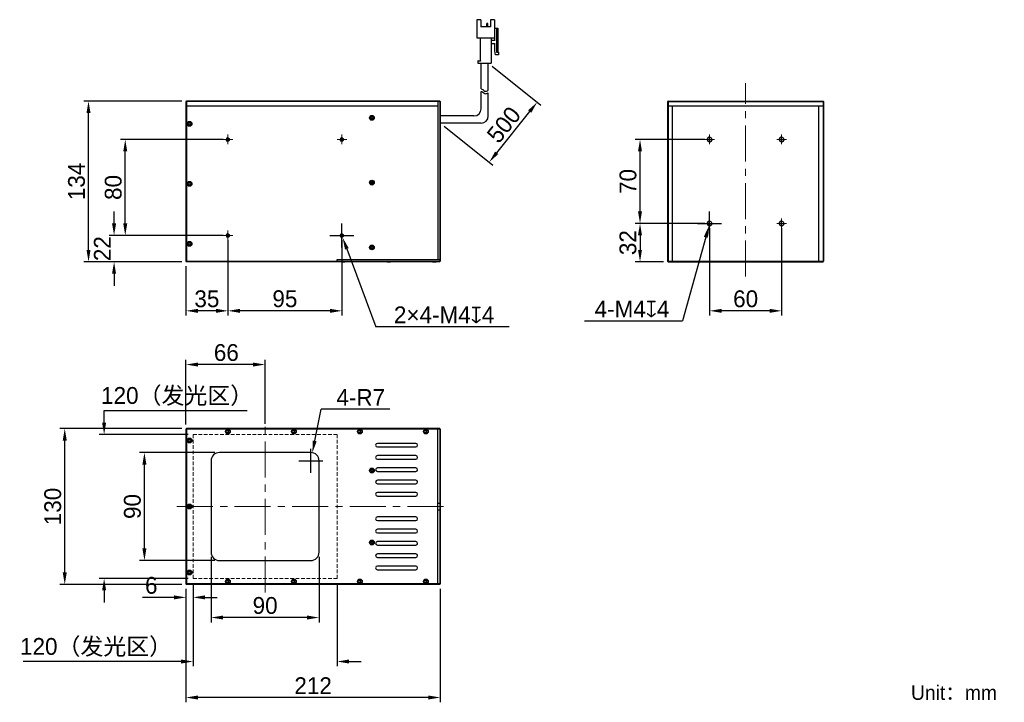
# Model space of a CAD drawing. Header units: inches. Extents: x -3072 to -2867, y -663 to -521.
import ezdxf

# ---------------------------------------------------------------- set-up
doc = ezdxf.new("R2010")
doc.units = ezdxf.units.IN
doc.header["$LTSCALE"] = 3
doc.header["$MEASUREMENT"] = 0
doc.header["$PDSIZE"] = -5
for name, pattern in [('CENTERX2', [4, 2.5, -0.5, 0.5, -0.5]), ('DASHED2', [0.375, 0.25, -0.125]), ('点画线', [18, 12, -2, 2, -2])]:
    doc.linetypes.add(name, pattern=pattern)
doc.layers.get('Defpoints').update_dxf_attribs({"lineweight": 18})
for name, color, linetype, lineweight in [('中心线', 1, 'CENTERX2', 20), ('中心线层', 1, '点画线', 18), ('明细栏文字', 6, 'Continuous', 18), ('标注', 3, 'Continuous', 25), ('粗实线', 7, 'Continuous', 30), ('虚线', 6, 'DASHED2', 18)]:
    doc.layers.add(name, color=color, linetype=linetype, lineweight=lineweight)
doc.styles.get("Standard").update_dxf_attribs({"font": '兰亭黑 GBK.TTF'})
doc.dimstyles.new('CST Standard', dxfattribs={"dimtxt": 3.5, "dimasz": 2.5, "dimexe": 1, "dimexo": 1, "dimgap": 0.6, "dimtad": 1, "dimtoh": 1, "dimdsep": 46, "dimtxsty": 'Standard', "dimcen": -2.5, "dimdle": 5, "dimclrd": 8, "dimclre": 8, "dimadec": 1, "dimazin": 2, "dimtfac": 1, "dimtofl": 0, "dimtmove": 0, "dimatfit": 0, "dimfxl": 1, "dimtolj": 1, "dimarcsym": 0})

# ---------------------------------------------------------------- blocks, each defined once
blk = doc.blocks.new('*D270')
at = {"layer": 'Defpoints', "color": 0}
for p in [(-3046.49, -611.3), (-3030.85, -611.3), (-3030.85, -633.8)]:
    blk.add_point(p, dxfattribs=at)
at = {"layer": '标注', "color": 8, "linetype": 'Continuous', "lineweight": -2, "ltscale": 3}
for p, q in [((-3031.85, -611.3), (-3047.49, -611.3)), ((-3031.85, -633.8), (-3047.49, -633.8))]:
    blk.add_line(p, q, dxfattribs=at)
at = {"layer": '标注', "color": 9, "linetype": 'Continuous', "lineweight": -2, "ltscale": 3}
blk.add_line((-3046.49, -631.3), (-3046.49, -613.8), dxfattribs=at)
at = {"layer": '标注', "color": 9}
for points in [[(-3046.08, -613.8), (-3046.91, -613.8), (-3046.49, -611.3)], [(-3046.91, -631.3), (-3046.08, -631.3), (-3046.49, -633.8)]]:
    blk.add_solid(points, dxfattribs=at)
at = {"layer": '标注', "color": 7, "ltscale": 3, "insert": (-3048.99, -622.55), "char_height": 3.5, "attachment_point": 5, "rotation": 90}
blk.add_mtext('\\A1;90', dxfattribs=at)
blk = doc.blocks.new('*D271')
at = {"layer": 'Defpoints', "color": 0}
for p in [(-3054.89, -607.55), (-3036.35, -607.55), (-3036.35, -637.55)]:
    blk.add_point(p, dxfattribs=at)
at = {"layer": '标注', "color": 9, "linetype": 'Continuous', "lineweight": -2, "ltscale": 3}
for p, q in [((-3054.89, -602.55), (-3025.06, -602.55)), ((-3054.89, -605.05), (-3054.89, -602.55)), ((-3054.89, -640.05), (-3054.89, -642.55))]:
    blk.add_line(p, q, dxfattribs=at)
at = {"layer": '标注', "color": 8, "linetype": 'Continuous', "lineweight": -2, "ltscale": 3}
for p, q in [((-3037.35, -607.55), (-3055.89, -607.55)), ((-3037.35, -637.55), (-3055.89, -637.55))]:
    blk.add_line(p, q, dxfattribs=at)
at = {"layer": '标注', "color": 9}
for points in [[(-3055.31, -605.05), (-3054.47, -605.05), (-3054.89, -607.55)], [(-3054.47, -640.05), (-3055.31, -640.05), (-3054.89, -637.55)]]:
    blk.add_solid(points, dxfattribs=at)
at = {"layer": '标注', "color": 7, "ltscale": 3, "insert": (-3039.68, -599.64), "char_height": 3.5, "attachment_point": 5}
blk.add_mtext('\\A1;120（发光区）', dxfattribs=at)
blk = doc.blocks.new('*D272')
at = {"layer": 'Defpoints', "color": 0}
for p in [(-3036.35, -637.55), (-3006.35, -637.55), (-3036.35, -654.85)]:
    blk.add_point(p, dxfattribs=at)
at = {"layer": '标注', "color": 8, "linetype": 'Continuous', "lineweight": -2, "ltscale": 3}
for p, q in [((-3036.35, -638.55), (-3036.35, -655.85)), ((-3006.35, -638.55), (-3006.35, -655.85))]:
    blk.add_line(p, q, dxfattribs=at)
at = {"layer": '标注', "color": 9, "linetype": 'Continuous', "lineweight": -2, "ltscale": 3}
for p, q in [((-3038.85, -654.85), (-3071.78, -654.85)), ((-3003.85, -654.85), (-3001.35, -654.85))]:
    blk.add_line(p, q, dxfattribs=at)
at = {"layer": '标注', "color": 9}
for points in [[(-3038.85, -655.27), (-3038.85, -654.43), (-3036.35, -654.85)], [(-3003.85, -654.43), (-3003.85, -655.27), (-3006.35, -654.85)]]:
    blk.add_solid(points, dxfattribs=at)
at = {"layer": '标注', "color": 7, "ltscale": 3, "insert": (-3056.57, -651.93), "char_height": 3.5, "attachment_point": 5}
blk.add_mtext('\\A1;120（发光区）', dxfattribs=at)
blk = doc.blocks.new('*D273')
at = {"layer": 'Defpoints', "color": 0}
for p in [(-3032.6, -632.05), (-3010.1, -632.05), (-3032.6, -645.69)]:
    blk.add_point(p, dxfattribs=at)
at = {"layer": '标注', "color": 8, "linetype": 'Continuous', "lineweight": -2, "ltscale": 3}
for p, q in [((-3032.6, -633.05), (-3032.6, -646.69)), ((-3010.1, -633.05), (-3010.1, -646.69))]:
    blk.add_line(p, q, dxfattribs=at)
at = {"layer": '标注', "color": 9, "linetype": 'Continuous', "lineweight": -2, "ltscale": 3}
blk.add_line((-3012.6, -645.69), (-3030.1, -645.69), dxfattribs=at)
at = {"layer": '标注', "color": 9}
for points in [[(-3030.1, -645.27), (-3030.1, -646.1), (-3032.6, -645.69)], [(-3012.6, -646.1), (-3012.6, -645.27), (-3010.1, -645.69)]]:
    blk.add_solid(points, dxfattribs=at)
at = {"layer": '标注', "color": 7, "ltscale": 3, "insert": (-3021.35, -643.19), "char_height": 3.5, "attachment_point": 5}
blk.add_mtext('\\A1;90', dxfattribs=at)
blk = doc.blocks.new('*D274')
at = {"layer": 'Defpoints', "color": 0}
for p in [(-3037.85, -592.97), (-3037.85, -606.43), (-3021.35, -606.3)]:
    blk.add_point(p, dxfattribs=at)
at = {"layer": '标注', "color": 8, "linetype": 'Continuous', "lineweight": -2, "ltscale": 3}
for p, q in [((-3037.85, -605.43), (-3037.85, -591.97)), ((-3021.35, -605.3), (-3021.35, -591.97))]:
    blk.add_line(p, q, dxfattribs=at)
at = {"layer": '标注', "color": 9, "linetype": 'Continuous', "lineweight": -2, "ltscale": 3}
blk.add_line((-3023.85, -592.97), (-3035.35, -592.97), dxfattribs=at)
at = {"layer": '标注', "color": 9}
for points in [[(-3035.35, -592.56), (-3035.35, -593.39), (-3037.85, -592.97)], [(-3023.85, -593.39), (-3023.85, -592.56), (-3021.35, -592.97)]]:
    blk.add_solid(points, dxfattribs=at)
at = {"layer": '标注', "color": 7, "ltscale": 3, "insert": (-3029.43, -590.49), "char_height": 3.5, "attachment_point": 5}
blk.add_mtext('\\A1;66', dxfattribs=at)
blk = doc.blocks.new('*D275')
at = {"layer": 'Defpoints', "color": 0}
for p in [(-3037.85, -638.68), (-2984.85, -638.68), (-3037.85, -662.35)]:
    blk.add_point(p, dxfattribs=at)
at = {"layer": '标注', "color": 8, "linetype": 'Continuous', "lineweight": -2, "ltscale": 3}
for p, q in [((-3037.85, -639.68), (-3037.85, -663.35)), ((-2984.85, -639.68), (-2984.85, -663.35))]:
    blk.add_line(p, q, dxfattribs=at)
at = {"layer": '标注', "color": 9, "linetype": 'Continuous', "lineweight": -2, "ltscale": 3}
blk.add_line((-2987.35, -662.35), (-3035.35, -662.35), dxfattribs=at)
at = {"layer": '标注', "color": 9}
for points in [[(-3035.35, -661.93), (-3035.35, -662.77), (-3037.85, -662.35)], [(-2987.35, -662.77), (-2987.35, -661.93), (-2984.85, -662.35)]]:
    blk.add_solid(points, dxfattribs=at)
at = {"layer": '标注', "color": 7, "ltscale": 3, "insert": (-3011.35, -659.88), "char_height": 3.5, "attachment_point": 5}
blk.add_mtext('\\A1;212', dxfattribs=at)
blk = doc.blocks.new('*D276')
at = {"layer": 'Defpoints', "color": 0}
for p in [(-3011.85, -613.05), (-3011.51, -611.34)]:
    blk.add_point(p, dxfattribs=at)
at = {"layer": '标注', "color": 9, "linetype": 'Continuous', "lineweight": -2, "ltscale": 3}
for p in [(-3011.02, -608.89), (-2995.35, -602.28)]:
    blk.add_line(p, (-3009.7, -602.28), dxfattribs=at)
at = {"layer": '标注', "color": 8, "linetype": 'Continuous', "ltscale": 3}
for p, q in [((-3011.85, -615.55), (-3011.85, -610.55)), ((-3014.35, -613.05), (-3009.35, -613.05))]:
    blk.add_line(p, q, dxfattribs=at)
at = {"layer": '标注', "color": 9}
blk.add_solid([(-3011.43, -608.81), (-3010.61, -608.97), (-3011.51, -611.34)], dxfattribs=at)
at = {"layer": '标注', "color": 7, "ltscale": 3, "insert": (-3001.43, -599.82), "char_height": 3.5, "attachment_point": 5}
blk.add_mtext('\\A1;4-R7', dxfattribs=at)
blk = doc.blocks.new('*D277')
at = {"layer": 'Defpoints', "color": 0}
for p in [(-3036.35, -637.55), (-3037.85, -638.68), (-3037.85, -641.49)]:
    blk.add_point(p, dxfattribs=at)
at = {"layer": '标注', "color": 8, "linetype": 'Continuous', "lineweight": -2, "ltscale": 3}
for p, q in [((-3037.85, -639.68), (-3037.85, -642.49)), ((-3036.35, -638.55), (-3036.35, -642.49))]:
    blk.add_line(p, q, dxfattribs=at)
at = {"layer": '标注', "color": 9, "linetype": 'Continuous', "lineweight": -2, "ltscale": 3}
for p, q in [((-3040.35, -641.49), (-3046.89, -641.49)), ((-3033.85, -641.49), (-3031.35, -641.49))]:
    blk.add_line(p, q, dxfattribs=at)
at = {"layer": '标注', "color": 9}
for points in [[(-3040.35, -641.91), (-3040.35, -641.07), (-3037.85, -641.49)], [(-3033.85, -641.07), (-3033.85, -641.91), (-3036.35, -641.49)]]:
    blk.add_solid(points, dxfattribs=at)
at = {"layer": '标注', "color": 7, "ltscale": 3, "insert": (-3045.07, -639), "char_height": 3.5, "attachment_point": 5}
blk.add_mtext('\\A1;6', dxfattribs=at)
blk = doc.blocks.new('*D278')
at = {"layer": 'Defpoints', "color": 0}
for p in [(-3029.1, -566.07), (-3005.35, -566.07), (-3029.1, -581.78)]:
    blk.add_point(p, dxfattribs=at)
at = {"layer": '标注', "color": 8, "linetype": 'Continuous', "lineweight": -2, "ltscale": 3}
for p, q in [((-3029.1, -567.07), (-3029.1, -582.78)), ((-3005.35, -567.07), (-3005.35, -582.78))]:
    blk.add_line(p, q, dxfattribs=at)
at = {"layer": '标注', "color": 9, "linetype": 'Continuous', "lineweight": -2, "ltscale": 3}
blk.add_line((-3007.85, -581.78), (-3026.6, -581.78), dxfattribs=at)
at = {"layer": '标注', "color": 9}
for points in [[(-3026.6, -581.36), (-3026.6, -582.2), (-3029.1, -581.78)], [(-3007.85, -582.2), (-3007.85, -581.36), (-3005.35, -581.78)]]:
    blk.add_solid(points, dxfattribs=at)
at = {"layer": '标注', "color": 7, "ltscale": 3, "insert": (-3017.23, -579.28), "char_height": 3.5, "attachment_point": 5}
blk.add_mtext('\\A1;95', dxfattribs=at)
blk = doc.blocks.new('*D279')
at = {"layer": 'Defpoints', "color": 0}
for p in [(-3050.49, -546.07), (-3029.1, -546.07), (-3029.1, -566.07)]:
    blk.add_point(p, dxfattribs=at)
at = {"layer": '标注', "color": 8, "linetype": 'Continuous', "lineweight": -2, "ltscale": 3}
for p, q in [((-3030.1, -546.07), (-3051.49, -546.07)), ((-3030.1, -566.07), (-3051.49, -566.07))]:
    blk.add_line(p, q, dxfattribs=at)
at = {"layer": '标注', "color": 9, "linetype": 'Continuous', "lineweight": -2, "ltscale": 3}
blk.add_line((-3050.49, -563.57), (-3050.49, -548.57), dxfattribs=at)
at = {"layer": '标注', "color": 9}
for points in [[(-3050.07, -548.57), (-3050.91, -548.57), (-3050.49, -546.07)], [(-3050.91, -563.57), (-3050.07, -563.57), (-3050.49, -566.07)]]:
    blk.add_solid(points, dxfattribs=at)
at = {"layer": '标注', "color": 7, "ltscale": 3, "insert": (-3052.98, -556.07), "char_height": 3.5, "attachment_point": 5, "rotation": 90}
blk.add_mtext('\\A1;80', dxfattribs=at)
blk = doc.blocks.new('*D280')
at = {"layer": 'Defpoints', "color": 0}
for p in [(-2928.75, -563.57), (-2913.75, -563.57), (-2928.75, -581.78)]:
    blk.add_point(p, dxfattribs=at)
at = {"layer": '标注', "color": 8, "linetype": 'Continuous', "lineweight": -2, "ltscale": 3}
for p, q in [((-2928.75, -564.57), (-2928.75, -582.78)), ((-2913.75, -564.57), (-2913.75, -582.78))]:
    blk.add_line(p, q, dxfattribs=at)
at = {"layer": '标注', "color": 9, "linetype": 'Continuous', "lineweight": -2, "ltscale": 3}
blk.add_line((-2916.25, -581.78), (-2926.25, -581.78), dxfattribs=at)
at = {"layer": '标注', "color": 9}
for points in [[(-2926.25, -581.36), (-2926.25, -582.2), (-2928.75, -581.78)], [(-2916.25, -582.2), (-2916.25, -581.36), (-2913.75, -581.78)]]:
    blk.add_solid(points, dxfattribs=at)
at = {"layer": '标注', "color": 7, "ltscale": 3, "insert": (-2921.25, -579.29), "char_height": 3.5, "attachment_point": 5}
blk.add_mtext('\\A1;60', dxfattribs=at)
blk = doc.blocks.new('*D281')
at = {"layer": 'Defpoints', "color": 0}
for p in [(-2928.75, -563.57), (-2943.25, -571.57), (-2937.37, -571.57)]:
    blk.add_point(p, dxfattribs=at)
at = {"layer": '标注', "color": 8, "linetype": 'Continuous', "lineweight": -2, "ltscale": 3}
for p, q in [((-2929.75, -563.57), (-2944.25, -563.57)), ((-2938.37, -571.57), (-2944.25, -571.57))]:
    blk.add_line(p, q, dxfattribs=at)
at = {"layer": '标注', "color": 9, "linetype": 'Continuous', "lineweight": -2, "ltscale": 3}
blk.add_line((-2943.25, -566.07), (-2943.25, -569.07), dxfattribs=at)
at = {"layer": '标注', "color": 9}
for points in [[(-2942.84, -566.07), (-2943.67, -566.07), (-2943.25, -563.57)], [(-2943.67, -569.07), (-2942.84, -569.07), (-2943.25, -571.57)]]:
    blk.add_solid(points, dxfattribs=at)
at = {"layer": '标注', "color": 7, "ltscale": 3, "insert": (-2945.75, -567.57), "char_height": 3.5, "attachment_point": 5, "rotation": 90}
blk.add_mtext('\\A1;32', dxfattribs=at)
blk = doc.blocks.new('*D282')
at = {"layer": 'Defpoints', "color": 0}
for p in [(-2943.25, -546.07), (-2928.77, -546.07), (-2928.75, -563.57)]:
    blk.add_point(p, dxfattribs=at)
at = {"layer": '标注', "color": 8, "linetype": 'Continuous', "lineweight": -2, "ltscale": 3}
for p, q in [((-2929.77, -546.07), (-2944.25, -546.07)), ((-2929.75, -563.57), (-2944.25, -563.57))]:
    blk.add_line(p, q, dxfattribs=at)
at = {"layer": '标注', "color": 9, "linetype": 'Continuous', "lineweight": -2, "ltscale": 3}
blk.add_line((-2943.25, -561.07), (-2943.25, -548.57), dxfattribs=at)
at = {"layer": '标注', "color": 9}
for points in [[(-2942.84, -548.57), (-2943.67, -548.57), (-2943.25, -546.07)], [(-2943.67, -561.07), (-2942.84, -561.07), (-2943.25, -563.57)]]:
    blk.add_solid(points, dxfattribs=at)
at = {"layer": '标注', "color": 7, "ltscale": 3, "insert": (-2945.74, -554.82), "char_height": 3.5, "attachment_point": 5, "rotation": 90}
blk.add_mtext('\\A1;70', dxfattribs=at)
blk = doc.blocks.new('*D283')
at = {"layer": 'Defpoints', "color": 0}
for p in [(-3029.1, -566.07), (-3037.85, -571.44), (-3037.85, -581.78)]:
    blk.add_point(p, dxfattribs=at)
at = {"layer": '标注', "color": 8, "linetype": 'Continuous', "lineweight": -2, "ltscale": 3}
for p, q in [((-3029.1, -567.07), (-3029.1, -582.78)), ((-3037.85, -572.44), (-3037.85, -582.78))]:
    blk.add_line(p, q, dxfattribs=at)
at = {"layer": '标注', "color": 9, "linetype": 'Continuous', "lineweight": -2, "ltscale": 3}
blk.add_line((-3031.6, -581.78), (-3035.35, -581.78), dxfattribs=at)
at = {"layer": '标注', "color": 9}
for points in [[(-3035.35, -581.36), (-3035.35, -582.2), (-3037.85, -581.78)], [(-3031.6, -582.2), (-3031.6, -581.36), (-3029.1, -581.78)]]:
    blk.add_solid(points, dxfattribs=at)
at = {"layer": '标注', "color": 7, "ltscale": 3, "insert": (-3033.48, -579.29), "char_height": 3.5, "attachment_point": 5}
blk.add_mtext('\\A1;35', dxfattribs=at)
blk = doc.blocks.new('*D284')
at = {"layer": 'Defpoints', "color": 0}
for p in [(-2928.88, -564.05), (-2928.61, -563.09)]:
    blk.add_point(p, dxfattribs=at)
at = {"layer": '标注', "color": 8, "linetype": 'Continuous', "ltscale": 3}
for p, q in [((-2928.75, -566.07), (-2928.75, -561.07)), ((-2931.25, -563.57), (-2926.25, -563.57))]:
    blk.add_line(p, q, dxfattribs=at)
at = {"layer": '标注', "color": 9, "linetype": 'Continuous', "lineweight": -2, "ltscale": 3}
for p in [(-2929.55, -566.46), (-2954.81, -583.84)]:
    blk.add_line(p, (-2934.43, -583.84), dxfattribs=at)
at = {"layer": '标注', "color": 9}
blk.add_solid([(-2929.15, -566.57), (-2929.96, -566.34), (-2928.88, -564.05)], dxfattribs=at)
at = {"layer": '标注', "color": 7, "ltscale": 3, "insert": (-2944.92, -581.38), "char_height": 3.5, "attachment_point": 5}
blk.add_mtext('\\A1;\\A1;4-M4{\\fGDT|b1|i0|c0|p2;x}4', dxfattribs=at)
blk = doc.blocks.new('*D285')
at = {"layer": 'Defpoints', "color": 0}
for p in [(-3005.55, -565.6), (-3005.2, -566.53)]:
    blk.add_point(p, dxfattribs=at)
at = {"layer": '标注', "color": 8, "linetype": 'Continuous', "ltscale": 3}
for p, q in [((-3005.37, -568.57), (-3005.37, -563.57)), ((-3007.87, -566.07), (-3002.87, -566.07))]:
    blk.add_line(p, q, dxfattribs=at)
at = {"layer": '标注', "color": 9, "linetype": 'Continuous', "lineweight": -2, "ltscale": 3}
for p in [(-3004.32, -568.88), (-2970.49, -585.09)]:
    blk.add_line(p, (-2998.26, -585.09), dxfattribs=at)
at = {"layer": '标注', "color": 9}
blk.add_solid([(-3003.93, -568.73), (-3004.71, -569.02), (-3005.2, -566.53)], dxfattribs=at)
at = {"layer": '标注', "color": 7, "ltscale": 3, "insert": (-2984.07, -582.62), "char_height": 3.5, "attachment_point": 5}
blk.add_mtext('\\A1;\\A1;2×4-M4{\\fGDT|b1|i0|c0|p2;x}4', dxfattribs=at)
blk = doc.blocks.new('*D286')
at = {"layer": 'Defpoints', "color": 0}
for p in [(-3029.1, -566.07), (-3052.82, -571.57), (-3037.73, -571.57)]:
    blk.add_point(p, dxfattribs=at)
at = {"layer": '标注', "color": 9, "linetype": 'Continuous', "lineweight": -2, "ltscale": 3}
for p, q in [((-3052.82, -563.57), (-3052.82, -561.07)), ((-3052.82, -574.07), (-3052.82, -576.57))]:
    blk.add_line(p, q, dxfattribs=at)
at = {"layer": '标注', "color": 8, "linetype": 'Continuous', "lineweight": -2, "ltscale": 3}
for p, q in [((-3030.1, -566.07), (-3053.82, -566.07)), ((-3038.73, -571.57), (-3053.82, -571.57))]:
    blk.add_line(p, q, dxfattribs=at)
at = {"layer": '标注', "color": 9}
for points in [[(-3053.24, -563.57), (-3052.4, -563.57), (-3052.82, -566.07)], [(-3052.4, -574.07), (-3053.24, -574.07), (-3052.82, -571.57)]]:
    blk.add_solid(points, dxfattribs=at)
at = {"layer": '标注', "color": 7, "ltscale": 3, "insert": (-3055.27, -568.82), "char_height": 3.5, "attachment_point": 5, "rotation": 90}
blk.add_mtext('\\A1;22', dxfattribs=at)
blk = doc.blocks.new('*D287')
at = {"layer": 'Defpoints', "color": 0}
for p in [(-3058.14, -538.07), (-3037.73, -538.07), (-3037.73, -571.57)]:
    blk.add_point(p, dxfattribs=at)
at = {"layer": '标注', "color": 8, "linetype": 'Continuous', "lineweight": -2, "ltscale": 3}
for p, q in [((-3038.73, -538.07), (-3059.14, -538.07)), ((-3038.73, -571.57), (-3059.14, -571.57))]:
    blk.add_line(p, q, dxfattribs=at)
at = {"layer": '标注', "color": 9, "linetype": 'Continuous', "lineweight": -2, "ltscale": 3}
blk.add_line((-3058.14, -569.07), (-3058.14, -540.57), dxfattribs=at)
at = {"layer": '标注', "color": 9}
for points in [[(-3057.72, -540.57), (-3058.56, -540.57), (-3058.14, -538.07)], [(-3058.56, -569.07), (-3057.72, -569.07), (-3058.14, -571.57)]]:
    blk.add_solid(points, dxfattribs=at)
at = {"layer": '标注', "color": 7, "ltscale": 3, "insert": (-3060.63, -554.82), "char_height": 3.5, "attachment_point": 5, "rotation": 90}
blk.add_mtext('\\A1;134', dxfattribs=at)
blk = doc.blocks.new('*D288')
at = {"layer": 'Defpoints', "color": 0}
for p in [(-3063.09, -606.3), (-3037.73, -606.3), (-3037.73, -638.8)]:
    blk.add_point(p, dxfattribs=at)
at = {"layer": '标注', "color": 8, "linetype": 'Continuous', "lineweight": -2, "ltscale": 3}
for p, q in [((-3038.73, -606.3), (-3064.09, -606.3)), ((-3038.73, -638.8), (-3064.09, -638.8))]:
    blk.add_line(p, q, dxfattribs=at)
at = {"layer": '标注', "color": 9, "linetype": 'Continuous', "lineweight": -2, "ltscale": 3}
blk.add_line((-3063.09, -636.3), (-3063.09, -608.8), dxfattribs=at)
at = {"layer": '标注', "color": 9}
for points in [[(-3062.67, -608.8), (-3063.51, -608.8), (-3063.09, -606.3)], [(-3063.51, -636.3), (-3062.67, -636.3), (-3063.09, -638.8)]]:
    blk.add_solid(points, dxfattribs=at)
at = {"layer": '标注', "color": 7, "ltscale": 3, "insert": (-3065.58, -622.55), "char_height": 3.5, "attachment_point": 5, "rotation": 90}
blk.add_mtext('\\A1;130', dxfattribs=at)
blk = doc.blocks.new('*D289')
at = {"layer": 'Defpoints', "color": 0}
for p in [(-2974.85, -530.17), (-2964.67, -538.31), (-2984.85, -542.67)]:
    blk.add_point(p, dxfattribs=at)
at = {"layer": '标注', "color": 8, "linetype": 'Continuous', "lineweight": -2, "ltscale": 3}
for p, q in [((-2974.07, -530.79), (-2963.89, -538.94)), ((-2984.07, -543.29), (-2973.89, -551.44))]:
    blk.add_line(p, q, dxfattribs=at)
at = {"layer": '标注', "color": 9, "linetype": 'Continuous', "lineweight": -2, "ltscale": 3}
blk.add_line((-2973.11, -548.86), (-2966.23, -540.26), dxfattribs=at)
at = {"layer": '标注', "color": 9}
for points in [[(-2965.91, -540.52), (-2966.56, -540), (-2964.67, -538.31)], [(-2973.43, -548.6), (-2972.78, -549.12), (-2974.67, -550.81)]]:
    blk.add_solid(points, dxfattribs=at)
at = {"layer": '标注', "color": 7, "ltscale": 3, "insert": (-2971.61, -543.01), "char_height": 3.5, "attachment_point": 5, "rotation": 51.3402}
blk.add_mtext('\\A1;500', dxfattribs=at)

msp = doc.modelspace()

# ---------------------------------------------------------------- linework, layer by layer
at = {"layer": '中心线', "color": 0}
for p, q in [((-2921.2451, -574.6581), (-2921.2451, -534.3715)), ((-3021.3529, -640.48), (-3021.3529, -604.6287)), ((-3039.7208, -622.5544), (-2983.5182, -622.5544))]:
    msp.add_line(p, q, dxfattribs=at)
at = {"layer": '中心线层', "color": 0}
for p, q in [((-3029.1029, -547.0665), (-3029.1029, -545.0665)), ((-3005.3529, -547.0665), (-3005.3529, -545.0665)), ((-2928.7451, -547.0665), (-2928.7451, -545.0665)), ((-2913.7451, -547.0665), (-2913.7451, -545.0665)), ((-3028.1029, -546.0665), (-3030.1029, -546.0665)), ((-3004.3529, -546.0665), (-3006.3529, -546.0665)), ((-2927.7451, -546.0665), (-2929.7451, -546.0665)), ((-2912.7451, -546.0665), (-2914.7451, -546.0665)), ((-2927.7451, -563.5665), (-2929.7451, -563.5665)), ((-2928.7451, -564.5665), (-2928.7451, -562.5665)), ((-2912.7451, -563.5665), (-2914.7451, -563.5665)), ((-2913.7451, -564.5665), (-2913.7451, -562.5665)), ((-3028.1029, -566.0665), (-3030.1029, -566.0665)), ((-3029.1029, -567.0665), (-3029.1029, -565.0665)), ((-3004.3529, -566.0665), (-3006.3529, -566.0665)), ((-3005.3529, -567.0665), (-3005.3529, -565.0665))]:
    msp.add_line(p, q, dxfattribs=at)
at = {"layer": '粗实线', "color": 0, "ltscale": 3}
for p, q in [((-2976.4029, -521.1155), (-2977.2529, -521.1155)), ((-2977.2529, -521.1155), (-2977.2529, -524.8155)), ((-2976.4029, -521.1155), (-2976.4029, -522.6155)), ((-2974.4029, -522.6155), (-2976.4029, -522.6155)), ((-2975.1532, -522.6155), (-2975.1532, -521.9255)), ((-2975.0279, -521.8755), (-2975.1032, -521.8755)), ((-2974.9779, -522.6155), (-2974.9779, -521.9255)), ((-2973.5529, -521.1155), (-2974.4029, -521.1155)), ((-2974.4029, -521.1155), (-2974.4029, -522.6155)), ((-2973.5529, -521.1155), (-2973.5529, -524.8155)), ((-2973.5529, -522.9155), (-2972.9029, -522.9155)), ((-2973.5029, -525.5155), (-2973.5029, -522.9155)), ((-2973.1529, -522.9155), (-2973.1529, -527.8155)), ((-2972.9029, -522.9155), (-2972.9029, -527.9155)), ((-2977.1529, -524.9155), (-2973.6529, -524.9155)), ((-2976.5529, -525.0155), (-2976.5529, -529.6655)), ((-2974.2529, -525.0155), (-2974.2529, -530.1655)), ((-2973.5029, -523.5155), (-2973.5529, -523.5155)), ((-2974.1529, -525.4155), (-2973.5029, -525.4155)), ((-2973.5029, -526.1155), (-2974.1529, -526.1155)), ((-2973.5029, -527.6155), (-2973.5029, -526.0155)), ((-2973.3529, -528.4155), (-2973.5029, -527.6155)), ((-2972.7029, -528.4155), (-2973.3529, -528.4155)), ((-2973.0529, -527.9155), (-2972.7029, -527.9155)), ((-2972.7029, -527.9155), (-2972.7029, -528.4155)), ((-2977.0529, -529.7655), (-2977.0529, -530.1655)), ((-2977.0529, -530.1655), (-2974.2529, -530.1655)), ((-2976.9529, -529.6655), (-2976.5529, -529.6655)), ((-2976.3529, -535.546), (-2976.3529, -530.1655)), ((-2974.8529, -535.8196), (-2974.8529, -530.1655)), ((-2976.3529, -539.6655), (-2976.3529, -536.059)), ((-2974.8529, -541.1655), (-2974.8529, -536.3326)), ((-3037.7279, -538.0665), (-3037.8529, -538.1915)), ((-3037.8529, -538.1915), (-3037.8529, -571.4415)), ((-3037.8529, -539.0665), (-2985.3529, -539.0665)), ((-3037.7279, -538.1915), (-3037.7904, -538.129)), ((-2984.9779, -538.0665), (-3037.7279, -538.0665)), ((-2984.9779, -538.1915), (-3037.7279, -538.1915)), ((-3037.7279, -538.1915), (-3037.7279, -571.4415)), ((-2985.3529, -538.0665), (-2985.3529, -571.0665)), ((-2984.8529, -538.1915), (-2984.9779, -538.0665)), ((-2984.9779, -538.1915), (-2984.9154, -538.129)), ((-2984.9779, -538.1915), (-2984.9779, -571.4415)), ((-2984.8529, -538.1915), (-2984.8529, -571.4415)), ((-2937.3701, -538.0665), (-2937.4951, -538.1915)), ((-2937.4951, -538.1915), (-2937.4951, -571.4415)), ((-2937.4951, -539.0665), (-2904.9951, -539.0665)), ((-2937.3701, -538.1915), (-2937.4326, -538.129)), ((-2937.3701, -538.0665), (-2905.1201, -538.0665)), ((-2937.3701, -538.1915), (-2905.1201, -538.1915)), ((-2937.3701, -538.1915), (-2937.3701, -571.4415)), ((-2936.4951, -571.5665), (-2936.4951, -539.0665)), ((-2905.9951, -571.5665), (-2905.9951, -539.0665)), ((-2904.9951, -538.1915), (-2905.1201, -538.0665)), ((-2905.0576, -538.129), (-2905.1201, -538.1915)), ((-2905.1201, -538.1915), (-2905.1201, -571.4415)), ((-2904.9951, -538.1915), (-2904.9951, -571.4415)), ((-2977.8529, -541.1655), (-2984.8529, -541.1655)), ((-3037.2279, -542.6), (-3037.3529, -542.8165)), ((-3037.3529, -542.8165), (-3037.2279, -543.033)), ((-3036.9779, -542.6), (-3037.2279, -542.6)), ((-3037.2279, -543.033), (-3036.9779, -543.033)), ((-3036.8529, -542.8165), (-3036.9779, -542.6)), ((-3036.9779, -543.033), (-3036.8529, -542.8165)), ((-2976.3529, -542.6655), (-2984.8529, -542.6655)), ((-3037.2279, -555.1), (-3037.3529, -555.3165)), ((-3037.3529, -555.3165), (-3037.2279, -555.533)), ((-3036.9779, -555.1), (-3037.2279, -555.1)), ((-3037.2279, -555.533), (-3036.9779, -555.533)), ((-3036.8529, -555.3165), (-3036.9779, -555.1)), ((-3036.9779, -555.533), (-3036.8529, -555.3165)), ((-2999.3434, -555.1915), (-2998.8623, -555.1915)), ((-3037.2279, -567.6), (-3037.3529, -567.8165)), ((-3037.3529, -567.8165), (-3037.2279, -568.033)), ((-3036.9779, -567.6), (-3037.2279, -567.6)), ((-3037.2279, -568.033), (-3036.9779, -568.033)), ((-3036.8529, -567.8165), (-3036.9779, -567.6)), ((-3036.9779, -568.033), (-3036.8529, -567.8165)), ((-3037.7279, -571.5665), (-3037.8529, -571.4415)), ((-3037.7904, -571.504), (-3037.7279, -571.4415)), ((-3037.7279, -571.4415), (-2984.9779, -571.4415)), ((-3005.4568, -571.5665), (-3037.7279, -571.5665)), ((-3006.3529, -571.5665), (-3006.3529, -571.0665)), ((-3006.3529, -571.0665), (-2984.8529, -571.0665)), ((-3005.426, -571.5665), (-3004.7797, -571.5665)), ((-2995.9568, -571.5665), (-3004.7489, -571.5665)), ((-2995.926, -571.5665), (-2995.2797, -571.5665)), ((-2986.4568, -571.5665), (-2995.2489, -571.5665)), ((-2986.426, -571.5665), (-2985.7797, -571.5665)), ((-2984.9779, -571.5665), (-2985.7489, -571.5665)), ((-2984.8529, -571.4415), (-2984.9779, -571.5665)), ((-2984.9779, -571.4415), (-2984.9154, -571.504)), ((-2937.4951, -571.4415), (-2937.3701, -571.5665)), ((-2937.3701, -571.4415), (-2937.4326, -571.504)), ((-2937.3701, -571.4415), (-2905.1201, -571.4415)), ((-2937.3701, -571.5665), (-2905.1201, -571.5665)), ((-2905.1201, -571.5665), (-2904.9951, -571.4415)), ((-2905.1201, -571.4415), (-2905.0576, -571.504)), ((-3037.8529, -606.4294), (-3037.7279, -606.3044)), ((-3037.8529, -606.4294), (-3037.8529, -638.6794)), ((-3037.7279, -606.4294), (-3037.7904, -606.3669)), ((-2984.9779, -606.3044), (-3037.7279, -606.3044)), ((-2984.9779, -606.4294), (-3037.7279, -606.4294)), ((-3037.7279, -606.4294), (-3037.7279, -638.6794)), ((-3029.2279, -606.7129), (-3029.3529, -606.9294)), ((-3029.3529, -606.9294), (-3029.2279, -607.1459)), ((-3028.9779, -606.7129), (-3029.2279, -606.7129)), ((-3029.2279, -607.1459), (-3028.9779, -607.1459)), ((-3028.8529, -606.9294), (-3028.9779, -606.7129)), ((-3028.9779, -607.1459), (-3028.8529, -606.9294)), ((-3015.4779, -606.7129), (-3015.6029, -606.9294)), ((-3015.6029, -606.9294), (-3015.4779, -607.1459)), ((-3015.2279, -606.7129), (-3015.4779, -606.7129)), ((-3015.4779, -607.1459), (-3015.2279, -607.1459)), ((-3015.1029, -606.9294), (-3015.2279, -606.7129)), ((-3015.2279, -607.1459), (-3015.1029, -606.9294)), ((-3001.7279, -606.7129), (-3001.8529, -606.9294)), ((-3001.8529, -606.9294), (-3001.7279, -607.1459)), ((-3001.4779, -606.7129), (-3001.7279, -606.7129)), ((-3001.7279, -607.1459), (-3001.4779, -607.1459)), ((-3001.3529, -606.9294), (-3001.4779, -606.7129)), ((-3001.4779, -607.1459), (-3001.3529, -606.9294)), ((-2987.9779, -606.7129), (-2988.1029, -606.9294)), ((-2988.1029, -606.9294), (-2987.9779, -607.1459)), ((-2987.7279, -606.7129), (-2987.9779, -606.7129)), ((-2987.9779, -607.1459), (-2987.7279, -607.1459)), ((-2987.6029, -606.9294), (-2987.7279, -606.7129)), ((-2987.7279, -607.1459), (-2987.6029, -606.9294)), ((-2985.3529, -638.8044), (-2985.3529, -606.3044)), ((-2984.8529, -606.4294), (-2984.9779, -606.3044)), ((-2984.9779, -606.4294), (-2984.9154, -606.3669)), ((-2984.9779, -606.4294), (-2984.9779, -638.6794)), ((-2984.8529, -606.4294), (-2984.8529, -638.6794)), ((-3037.2279, -608.5879), (-3037.3529, -608.8044)), ((-3037.3529, -608.8044), (-3037.2279, -609.0209)), ((-3036.9779, -608.5879), (-3037.2279, -608.5879)), ((-3037.2279, -609.0209), (-3036.9779, -609.0209)), ((-3036.8529, -608.8044), (-3036.9779, -608.5879)), ((-3036.9779, -609.0209), (-3036.8529, -608.8044)), ((-2989.9529, -609.3919), (-2997.9529, -609.3919)), ((-2997.9529, -610.1419), (-2989.9529, -610.1419)), ((-3032.6029, -613.0544), (-3032.6029, -632.0544)), ((-3011.8529, -611.3044), (-3030.8529, -611.3044)), ((-3010.1029, -632.0544), (-3010.1029, -613.0544)), ((-2989.9529, -611.9494), (-2997.9529, -611.9494)), ((-2997.9529, -612.6994), (-2989.9529, -612.6994)), ((-2989.9529, -614.5069), (-2997.9529, -614.5069)), ((-2997.9529, -615.2569), (-2989.9529, -615.2569)), ((-2989.9529, -617.0644), (-2997.9529, -617.0644)), ((-2997.9529, -617.8144), (-2989.9529, -617.8144)), ((-2989.9529, -619.6219), (-2997.9529, -619.6219)), ((-2997.9529, -620.3719), (-2989.9529, -620.3719)), ((-3037.2279, -622.3379), (-3037.3529, -622.5544)), ((-3037.3529, -622.5544), (-3037.2279, -622.7709)), ((-3036.9779, -622.3379), (-3037.2279, -622.3379)), ((-3037.2279, -622.7709), (-3036.9779, -622.7709)), ((-3036.8529, -622.5544), (-3036.9779, -622.3379)), ((-3036.9779, -622.7709), (-3036.8529, -622.5544)), ((-2985.3529, -621.8669), (-2984.9779, -621.8669)), ((-2985.3529, -623.2419), (-2984.9779, -623.2419)), ((-2984.9779, -621.8669), (-2984.8529, -621.7419)), ((-2984.9779, -623.2419), (-2984.8529, -623.3669)), ((-2989.9529, -624.7369), (-2997.9529, -624.7369)), ((-2997.9529, -625.4869), (-2989.9529, -625.4869)), ((-2989.9529, -627.2944), (-2997.9529, -627.2944)), ((-2997.9529, -628.0444), (-2989.9529, -628.0444)), ((-2989.9529, -629.8519), (-2997.9529, -629.8519)), ((-2997.9529, -630.6019), (-2989.9529, -630.6019)), ((-3030.8529, -633.8044), (-3011.8529, -633.8044)), ((-2989.9529, -632.4094), (-2997.9529, -632.4094)), ((-2997.9529, -633.1594), (-2989.9529, -633.1594)), ((-2989.9529, -634.9669), (-2997.9529, -634.9669)), ((-2997.9529, -635.7169), (-2989.9529, -635.7169)), ((-3037.2279, -636.0879), (-3037.3529, -636.3044)), ((-3037.3529, -636.3044), (-3037.2279, -636.5209)), ((-3036.9779, -636.0879), (-3037.2279, -636.0879)), ((-3037.2279, -636.5209), (-3036.9779, -636.5209)), ((-3036.8529, -636.3044), (-3036.9779, -636.0879)), ((-3036.9779, -636.5209), (-3036.8529, -636.3044)), ((-3037.7279, -638.8044), (-3037.8529, -638.6794)), ((-3037.7279, -638.6794), (-3037.7904, -638.7419)), ((-2984.9779, -638.6794), (-3037.7279, -638.6794)), ((-2984.9779, -638.8044), (-3037.7279, -638.8044)), ((-3029.2279, -637.9629), (-3029.3529, -638.1794)), ((-3029.3529, -638.1794), (-3029.2279, -638.3959)), ((-3028.9779, -637.9629), (-3029.2279, -637.9629)), ((-3029.2279, -638.3959), (-3028.9779, -638.3959)), ((-3028.8529, -638.1794), (-3028.9779, -637.9629)), ((-3028.9779, -638.3959), (-3028.8529, -638.1794)), ((-3015.4779, -637.9629), (-3015.6029, -638.1794)), ((-3015.6029, -638.1794), (-3015.4779, -638.3959)), ((-3015.2279, -637.9629), (-3015.4779, -637.9629)), ((-3015.4779, -638.3959), (-3015.2279, -638.3959)), ((-3015.1029, -638.1794), (-3015.2279, -637.9629)), ((-3015.2279, -638.3959), (-3015.1029, -638.1794)), ((-3001.7279, -637.9629), (-3001.8529, -638.1794)), ((-3001.8529, -638.1794), (-3001.7279, -638.3959)), ((-3001.4779, -637.9629), (-3001.7279, -637.9629)), ((-3001.7279, -638.3959), (-3001.4779, -638.3959)), ((-3001.3529, -638.1794), (-3001.4779, -637.9629)), ((-3001.4779, -638.3959), (-3001.3529, -638.1794)), ((-2987.9779, -637.9629), (-2988.1029, -638.1794)), ((-2988.1029, -638.1794), (-2987.9779, -638.3959)), ((-2987.7279, -637.9629), (-2987.9779, -637.9629)), ((-2987.9779, -638.3959), (-2987.7279, -638.3959)), ((-2987.6029, -638.1794), (-2987.7279, -637.9629)), ((-2987.7279, -638.3959), (-2987.6029, -638.1794)), ((-2984.9779, -638.8044), (-2984.8529, -638.6794)), ((-2984.9154, -638.7419), (-2984.9779, -638.6794))]:
    msp.add_line(p, q, dxfattribs=at)
for centre, radius in [((-2999.1029, -541.5665), 0.5), ((-2999.1029, -541.5665), 0.275), ((-2999.1029, -541.5665), 0.2), ((-3037.1029, -542.8165), 0.5), ((-3037.1029, -542.8165), 0.45), ((-3029.1029, -546.0665), 0.3125), ((-3005.3529, -546.0665), 0.3125), ((-2928.7451, -546.0665), 0.4375), ((-2913.7451, -546.0665), 0.4375), ((-3037.1029, -555.3165), 0.5), ((-3037.1029, -555.3165), 0.45), ((-2999.1029, -555.0665), 0.5), ((-2999.1029, -555.0665), 0.275), ((-2999.1029, -555.0665), 0.2), ((-2928.7451, -563.5665), 0.4375), ((-2913.7451, -563.5665), 0.4375), ((-3029.1029, -566.0665), 0.3125), ((-3005.3529, -566.0665), 0.3125), ((-3037.1029, -567.8165), 0.5), ((-3037.1029, -567.8165), 0.45), ((-2999.1029, -568.5665), 0.5), ((-2999.1029, -568.5665), 0.275), ((-2999.1029, -568.5665), 0.2), ((-3029.1029, -606.9294), 0.5), ((-3029.1029, -606.9294), 0.45), ((-3015.3529, -606.9294), 0.5), ((-3015.3529, -606.9294), 0.45), ((-3001.6029, -606.9294), 0.5), ((-3001.6029, -606.9294), 0.45), ((-2987.8529, -606.9294), 0.5), ((-2987.8529, -606.9294), 0.45), ((-3037.1029, -608.8044), 0.5), ((-3037.1029, -608.8044), 0.45), ((-2999.1029, -615.0544), 0.5), ((-2999.1029, -615.0544), 0.3125), ((-2999.1029, -615.0544), 0.2), ((-3037.1029, -622.5544), 0.5), ((-3037.1029, -622.5544), 0.45), ((-2999.1029, -630.0544), 0.5), ((-2999.1029, -630.0544), 0.3125), ((-2999.1029, -630.0544), 0.2), ((-3037.1029, -636.3044), 0.5), ((-3037.1029, -636.3044), 0.45), ((-3029.1029, -638.1794), 0.5), ((-3029.1029, -638.1794), 0.45), ((-3015.3529, -638.1794), 0.5), ((-3015.3529, -638.1794), 0.45), ((-3001.6029, -638.1794), 0.5), ((-3001.6029, -638.1794), 0.45), ((-2987.8529, -638.1794), 0.5), ((-2987.8529, -638.1794), 0.45)]:
    msp.add_circle(centre, radius, dxfattribs=at)
for centre, radius, start, end in [((-2975.1032, -521.9255), 0.05, 90, 180), ((-2975.0279, -521.9255), 0.05, 0, 90), ((-2977.1529, -524.8155), 0.1, 180, 270), ((-2976.6529, -525.0155), 0.1, 0, 90), ((-2974.1529, -525.0155), 0.1, 90, 180), ((-2973.6529, -524.8155), 0.1, 270, 0), ((-2974.1529, -525.3155), 0.1, 180, 270), ((-2974.1529, -526.2155), 0.1, 90, 180), ((-2973.0529, -527.8155), 0.1, 180, 270), ((-2976.9529, -529.7655), 0.1, 90, 180), ((-2999.1029, -541.5665), 0.25, 75, 15), ((-2977.8529, -539.6655), 1.5, 270, 0), ((-2976.3529, -541.1655), 1.5, 270, 0), ((-2928.7451, -546.0665), 0.5, 75, 15), ((-2913.7451, -546.0665), 0.5, 75, 15), ((-3029.1029, -546.0665), 0.375, 75, 15), ((-3005.3529, -546.0665), 0.375, 75, 15), ((-2999.1029, -555.0665), 0.25, 75, 15), ((-2928.7451, -563.5665), 0.5, 75, 15), ((-2913.7451, -563.5665), 0.5, 75, 15), ((-3029.1029, -566.0665), 0.375, 75, 15), ((-3005.3529, -566.0665), 0.375, 75, 15), ((-2999.1029, -568.5665), 0.25, 75, 15), ((-2997.9529, -609.7669), 0.375, 90, 270), ((-2989.9529, -609.7669), 0.375, 270, 90), ((-3030.8529, -613.0544), 1.75, 90, 180), ((-3011.8529, -613.0544), 1.75, 0, 90), ((-2997.9529, -612.3244), 0.375, 90, 270), ((-2989.9529, -612.3244), 0.375, 270, 90), ((-2999.1029, -615.0544), 0.25, 75, 15), ((-2997.9529, -614.8819), 0.375, 90, 270), ((-2989.9529, -614.8819), 0.375, 270, 90), ((-2997.9529, -617.4394), 0.375, 90, 270), ((-2989.9529, -617.4394), 0.375, 270, 90), ((-2997.9529, -619.9969), 0.375, 90, 270), ((-2989.9529, -619.9969), 0.375, 270, 90), ((-2997.9529, -625.1119), 0.375, 90, 270), ((-2989.9529, -625.1119), 0.375, 270, 90), ((-2997.9529, -627.6694), 0.375, 90, 270), ((-2989.9529, -627.6694), 0.375, 270, 90), ((-2999.1029, -630.0544), 0.25, 75, 15), ((-2997.9529, -630.2269), 0.375, 90, 270), ((-2989.9529, -630.2269), 0.375, 270, 90), ((-3030.8529, -632.0544), 1.75, 180, 270), ((-3011.8529, -632.0544), 1.75, 270, 0), ((-2997.9529, -632.7844), 0.375, 90, 270), ((-2989.9529, -632.7844), 0.375, 270, 90), ((-2997.9529, -635.3419), 0.375, 90, 270), ((-2989.9529, -635.3419), 0.375, 270, 90)]:
    msp.add_arc(centre, radius, start, end, dxfattribs=at)
for points, knots in [([(-2976.5529, -529.6655), (-2976.5515, -529.6668), (-2976.5469, -529.6715), (-2976.5375, -529.6808), (-2976.524, -529.6944), (-2976.5078, -529.7106), (-2976.49, -529.7283), (-2976.4715, -529.7468), (-2976.4591, -529.7593), (-2976.4529, -529.7655)], [0, 0, 0, 0, 129.57896423, 459.13679254, 917.3039286, 1457.68664134, 2047.89795599, 2660.76541498, 3269.31131188, 3269.31131188, 3269.31131188, 3269.31131188]), ([(-2976.3529, -535.546), (-2976.2336, -535.5643), (-2975.9591, -535.664), (-2975.4869, -536.1411), (-2975.0924, -535.9905), (-2974.8529, -535.8196)], [0, 0, 0, 0, 350.30659466, 825.32161595, 1522.20465044, 1522.20465044, 1522.20465044, 1522.20465044]), ([(-2976.3529, -536.059), (-2976.2336, -536.0774), (-2975.9591, -536.177), (-2975.4869, -536.6541), (-2975.0924, -536.5035), (-2974.8529, -536.3326)], [0, 0, 0, 0, 349.872079, 824.29789795, 1520.31652796, 1520.31652796, 1520.31652796, 1520.31652796]), ([(-3005.4566, -571.5665), (-3005.4287, -571.5576), (-3005.3134, -571.5252), (-3005.1932, -571.5102), (-3005.1029, -571.5102)], [0, 0, 0, 0, 219.83781611, 895.74886318, 895.74886318, 895.74886318, 895.74886318]), ([(-3005.1029, -571.5102), (-3005.0725, -571.5102), (-3004.9528, -571.5151), (-3004.8342, -571.5394), (-3004.7491, -571.5665)], [0, 0, 0, 0, 227.74667874, 896.96593826, 896.96593826, 896.96593826, 896.96593826]), ([(-2995.9566, -571.5665), (-2995.9287, -571.5576), (-2995.8134, -571.5252), (-2995.6932, -571.5102), (-2995.6029, -571.5102)], [0, 0, 0, 0, 228.17797831, 929.73126207, 929.73126207, 929.73126207, 929.73126207]), ([(-2995.6029, -571.5102), (-2995.5725, -571.5102), (-2995.4528, -571.5151), (-2995.3342, -571.5394), (-2995.2491, -571.5665)], [0, 0, 0, 0, 236.39691392, 931.03504133, 931.03504133, 931.03504133, 931.03504133]), ([(-2986.4566, -571.5665), (-2986.4287, -571.5576), (-2986.3134, -571.5252), (-2986.1932, -571.5102), (-2986.1029, -571.5102)], [0, 0, 0, 0, 237.09405082, 966.06288332, 966.06288332, 966.06288332, 966.06288332]), ([(-2986.1029, -571.5102), (-2986.0725, -571.5102), (-2985.9528, -571.5151), (-2985.8342, -571.5394), (-2985.7491, -571.5665)], [0, 0, 0, 0, 245.64146239, 967.44461096, 967.44461096, 967.44461096, 967.44461096])]:
    msp.add_open_spline(points, degree=3, knots=knots, dxfattribs=at)
at = {"layer": '虚线', "color": 0}
for p, q in [((-3036.3529, -637.5544), (-3036.3529, -607.5544)), ((-3006.3529, -607.5544), (-3036.3529, -607.5544)), ((-3006.3529, -637.5544), (-3006.3529, -607.5544)), ((-3006.3529, -637.5544), (-3036.3529, -637.5544))]:
    msp.add_line(p, q, dxfattribs=at)

# ---------------------------------------------------------------- texts
at = {"layer": '明细栏文字', "color": 0, "ltscale": 3, "insert": (-2886.8005, -659.8404), "char_height": 3, "width": 32.506121, "attachment_point": 1}
msp.add_mtext('{\\C0;Unit：mm}', dxfattribs=at)

# ---------------------------------------------------------------- dimensions: what is measured, and where the dimension line sits
at = {"layer": '标注', "color": 0, "ltscale": 3}
dim = msp.add_linear_dim(base=(-2964.6702, -538.3116), p1=(-2984.8529, -542.6655), p2=(-2974.8529, -530.1655), angle=51.340192, text='500', dimstyle='CST Standard', override={"dimscale": 1, "dimlfac": 4, "dimsah": 1, "dimclrd": 9, "dimclrt": 7, "dimtzin": 0}, dxfattribs=at)
dim.commit()
dim.dimension.update_dxf_attribs({"geometry": '*D289', "text_midpoint": (-2971.6126, -543.0077)})
for base, p1, p2, angle, override, picture, middle in [((-3058.1397, -538.0665), (-3037.7279, -571.5665), (-3037.7279, -538.0665), 90, {"dimscale": 1, "dimlfac": 4, "dimsah": 1, "dimclrd": 9, "dimclrt": 7, "dimtzin": 8}, '*D287', (-3060.6272, -554.8165)), ((-3050.491, -546.0665), (-3029.1029, -566.0665), (-3029.1029, -546.0665), 90, {"dimscale": 1, "dimlfac": 4, "dimsah": 1, "dimclrd": 9, "dimclrt": 7, "dimtzin": 8}, '*D279', (-3052.9785, -556.0665)), ((-2943.2549, -546.0665), (-2928.7451, -563.5665), (-2928.7665, -546.0665), 90, {"dimscale": 1, "dimlfac": 4, "dimsah": 1, "dimclrd": 9, "dimclrt": 7, "dimtzin": 8}, '*D282', (-2945.7423, -554.8165)), ((-2943.2549, -571.5665), (-2928.7451, -563.5665), (-2937.3701, -571.5665), 270, {"dimscale": 1, "dimlfac": 4, "dimsah": 1, "dimclrd": 9, "dimclrt": 7, "dimtzin": 8}, '*D281', (-2945.7515, -567.5665)), ((-3054.8903, -607.5544), (-3036.3529, -637.5544), (-3036.3529, -607.5544), 90, {"dimscale": 1, "dimlfac": 4, "dimpost": '（发光区）', "dimsah": 1, "dimclrd": 9, "dimclrt": 7, "dimtzin": 8}, '*D271', (-3039.6764, -599.6363)), ((-3063.0889, -606.3044), (-3037.7279, -638.8044), (-3037.7279, -606.3044), 90, {"dimscale": 1, "dimlfac": 4, "dimsah": 1, "dimclrd": 9, "dimclrt": 7, "dimtzin": 8}, '*D288', (-3065.5763, -622.5544)), ((-3046.4945, -611.3044), (-3030.8529, -633.8044), (-3030.8529, -611.3044), 90, {"dimscale": 1, "dimlfac": 4, "dimsah": 1, "dimclrd": 9, "dimclrt": 7, "dimtzin": 8}, '*D270', (-3048.9911, -622.5544))]:
    dim = msp.add_linear_dim(base=base, p1=p1, p2=p2, angle=angle, dimstyle='CST Standard', override=override, dxfattribs=at)
    dim.commit()
    dim.dimension.update_dxf_attribs({"geometry": picture, "text_midpoint": middle})
dim = msp.add_linear_dim(base=(-3052.8215, -571.5665), p1=(-3029.1029, -566.0665), p2=(-3037.7279, -571.5665), angle=270, dimstyle='CST Standard', override={"dimscale": 1, "dimlfac": 4, "dimsah": 1, "dimclrd": 9, "dimclrt": 7, "dimtzin": 8}, dxfattribs=at)
dim.commit()
dim.dimension.update_dxf_attribs({"geometry": '*D286', "text_midpoint": (-3052.8215, -568.8165), "dimtype": 160})
for p1, p2, text, override, picture, middle in [((-2928.6101, -563.085), (-2928.88, -564.0479), '\\A1;4-M4{\\fGDT|b1|i0|c0|p2;x}4', {"dimscale": 1, "dimlfac": 4, "dimpost": '4-M<>{\\fcxgdtshp;b}4', "dimtxsty": 'Standard', "dimsah": 1, "dimclrd": 9, "dimclrt": 7, "dimtzin": 8}, '*D284', (-2944.9187, -583.8407)), ((-3005.5495, -565.5982), (-3005.1991, -566.5348), '\\A1;2×4-M4{\\fGDT|b1|i0|c0|p2;x}4', {"dimscale": 1, "dimlfac": 4, "dimpost": '2×4-M<>{\\fcxgdtshp;b}4', "dimtxsty": 'Standard', "dimsah": 1, "dimclrd": 9, "dimclrt": 7, "dimtzin": 8}, '*D285', (-2984.0722, -585.0905))]:
    dim = msp.add_diameter_dim_2p(p1=p1, p2=p2, text=text, dimstyle='CST Standard', override=override, dxfattribs=at)
    dim.commit()
    dim.dimension.update_dxf_attribs({"geometry": picture, "text_midpoint": middle, "dimtype": 163})
for base, p1, p2, override, picture, middle in [((-2928.7451, -581.7802), (-2913.7451, -563.5665), (-2928.7451, -563.5665), {"dimscale": 1, "dimlfac": 4, "dimsah": 1, "dimclrd": 9, "dimclrt": 7, "dimtzin": 8}, '*D280', (-2921.2451, -579.2927)), ((-3037.8529, -581.7802), (-3029.1029, -566.0665), (-3037.8529, -571.4415), {"dimscale": 1, "dimlfac": 4, "dimsah": 1, "dimclrd": 9, "dimclrt": 7, "dimtzin": 8}, '*D283', (-3033.4779, -579.2927)), ((-3029.1029, -581.7802), (-3005.3529, -566.0665), (-3029.1029, -566.0665), {"dimscale": 1, "dimlfac": 4, "dimsah": 1, "dimclrd": 9, "dimclrt": 7, "dimtzin": 8}, '*D278', (-3017.2279, -579.2836)), ((-3032.6029, -645.6859), (-3010.1029, -632.0544), (-3032.6029, -632.0544), {"dimscale": 1, "dimlfac": 4, "dimsah": 1, "dimclrd": 9, "dimclrt": 7, "dimtzin": 8}, '*D273', (-3021.3529, -643.1893)), ((-3036.3529, -654.851), (-3006.3529, -637.5544), (-3036.3529, -637.5544), {"dimscale": 1, "dimlfac": 4, "dimpost": '（发光区）', "dimsah": 1, "dimclrd": 9, "dimclrt": 7, "dimtzin": 8}, '*D272', (-3056.5667, -651.9329)), ((-3037.8529, -662.3497), (-2984.8529, -638.6794), (-3037.8529, -638.6794), {"dimscale": 1, "dimlfac": 4, "dimsah": 1, "dimclrd": 9, "dimclrt": 7, "dimtzin": 8}, '*D275', (-3011.3529, -659.8806))]:
    dim = msp.add_linear_dim(base=base, p1=p1, p2=p2, dimstyle='CST Standard', override=override, dxfattribs=at)
    dim.commit()
    dim.dimension.update_dxf_attribs({"geometry": picture, "text_midpoint": middle})
for base, p1, p2, picture, middle in [((-3037.8529, -592.9731), (-3021.3529, -606.3044), (-3037.8529, -606.4294), '*D274', (-3029.4328, -592.9731)), ((-3037.8529, -641.4891), (-3036.3529, -637.5544), (-3037.8529, -638.6794), '*D277', (-3045.0671, -641.4891))]:
    dim = msp.add_linear_dim(base=base, p1=p1, p2=p2, dimstyle='CST Standard', override={"dimscale": 1, "dimlfac": 4, "dimsah": 1, "dimclrd": 9, "dimclrt": 7, "dimtzin": 8}, dxfattribs=at)
    dim.commit()
    dim.dimension.update_dxf_attribs({"geometry": picture, "text_midpoint": middle, "dimtype": 160})
dim = msp.add_radius_dim(center=(-3011.8529, -613.0544), mpoint=(-3011.5103, -611.3382), dimstyle='CST Standard', override={"dimscale": 1, "dimlfac": 4, "dimpost": '4-R<>', "dimsah": 1, "dimclrd": 9, "dimclrt": 7, "dimtzin": 8}, dxfattribs=at)
dim.commit()
dim.dimension.update_dxf_attribs({"geometry": '*D276', "text_midpoint": (-3001.4271, -602.2796), "dimtype": 164})

doc.saveas('drawing.dxf')
